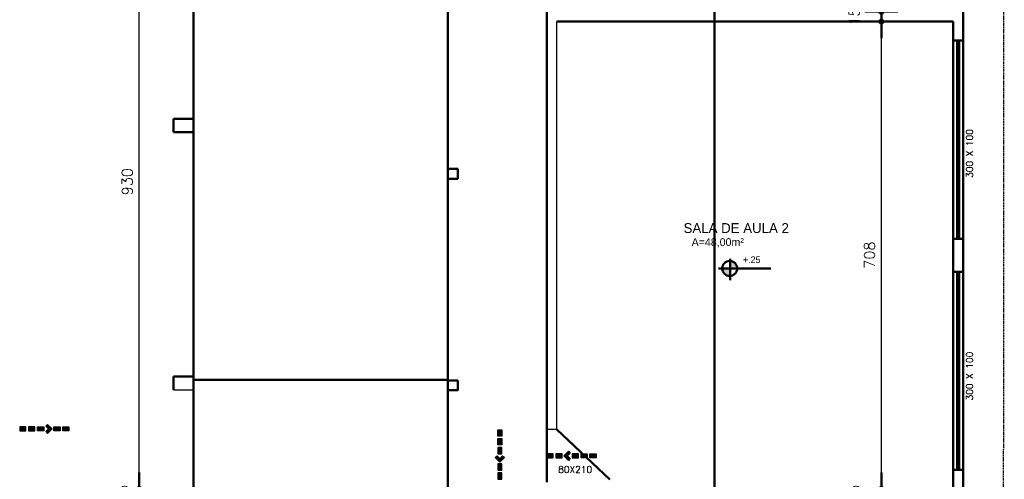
# Model space of a CAD drawing. Header units: inches. Extents: x -33917 to -601, y 26730 to 64098.
# Tile 7 of 80: x -25826 to -24336, y 29261 to 29957. Entities that reach past the tile are written whole.
import ezdxf
from ezdxf.enums import TextEntityAlignment as Align

# ---------------------------------------------------------------- set-up
doc = ezdxf.new("R2010")
doc.units = ezdxf.units.IN
doc.header["$LTSCALE"] = 0.8
doc.header["$MEASUREMENT"] = 0
doc.header["$PDMODE"] = 2
doc.linetypes.add('HIDDEN', pattern=[0.375, 0.25, -0.125])
doc.linetypes.add('Linha Tracejada 2_1', pattern=[3, 2, -1])
doc.layers.add('cota', color=54, linetype='Continuous')
doc.layers.add('SIMBOLOGIA', color=5, linetype='Continuous')
doc.layers.add('Parede', color=7, linetype='Continuous', lineweight=50)
doc.layers.add('Telhado', color=45, linetype='HIDDEN', lineweight=18)
doc.styles.add('R', font='romans.shx')
doc.styles.add('simplexNt', font='simplex.shx')
doc.styles.add('style4', font='txt')
doc.dimstyles.new('100', dxfattribs={"dimscale": 2, "dimtxt": 14, "dimasz": 1, "dimexe": 1, "dimexo": 1, "dimgap": 5, "dimtad": 1, "dimdec": 0, "dimdsep": 46, "dimtxsty": 'R', "dimblk1": 'COTA', "dimblk2": 'COTA', "dimsah": 1, "dimcen": 1, "dimse1": 1, "dimse2": 1, "dimclrt": 7, "dimaunit": 1, "dimadec": 0, "dimazin": 0, "dimtfac": 1, "dimtdec": 0, "dimtmove": 2, "dimatfit": 3, "dimldrblk": 'COTA', "dimfxl": 1, "dimtolj": 1, "dimarcsym": 0})

# ---------------------------------------------------------------- blocks, each defined once
blk = doc.blocks.new('COTA')
h = blk.add_hatch(color=256)
h.paths.add_polyline_path([(0, 1.5, 0.414214), (-1.5, 0), (0, 0)])
h.paths.add_polyline_path([(1.5, 0), (0, 0), (0, -1.5, 0.414214)])
h.paths.add_polyline_path([(0, 1.5), (0, 0), (1.5, 0, 0.414214)])
h.paths.add_polyline_path([(0, 0), (-1.5, 0, 0.414214), (0, -1.5)])
for p, q in [((0, 12.5), (0, 0)), ((0, 0), (-12.5, 0)), ((0, -12.5), (0, 0)), ((0, 0), (12.5, 0))]:
    blk.add_line(p, q)
blk.add_circle((0, 0), 1.5)
blk = doc.blocks.new('*D47')
at = {"layer": 'Defpoints', "color": 0, "lineweight": -3, "transparency": 16777216}
for p in [(-24522.3, 29247), (-24522.3, 29247), (-24522.3, 29232)]:
    blk.add_point(p, dxfattribs=at)
at = {"layer": 'Parede', "color": 0, "lineweight": -2, "transparency": 16777216}
for p, q in [((-24522.3, 29249), (-24522.3, 29251)), ((-24522.3, 29232), (-24522.3, 29247)), ((-24522.3, 29230), (-24522.3, 29228))]:
    blk.add_line(p, q, dxfattribs=at)
at = {"layer": 'Parede', "color": 0, "lineweight": -2, "transparency": 16777216, "xscale": 2, "yscale": 2, "zscale": 2}
for p, rotation in [((-24522.3, 29247), 270), ((-24522.3, 29232), 90)]:
    blk.add_blockref('COTA', p, dxfattribs=dict(at, rotation=rotation))
at = {"layer": 'Parede', "color": 7, "transparency": 16777216, "insert": (-24563.3, 29239.5), "char_height": 16, "attachment_point": 5, "rotation": 90, "style": 'R'}
blk.add_mtext('\\A1;15', dxfattribs=at)
blk = doc.blocks.new('*D48')
at = {"layer": 'Defpoints', "color": 0, "lineweight": -3, "transparency": 16777216}
for p in [(-24522.3, 29954.5), (-24522.3, 29954.5), (-24522.3, 29247)]:
    blk.add_point(p, dxfattribs=at)
at = {"layer": 'Parede', "color": 0, "lineweight": -2, "transparency": 16777216}
blk.add_line((-24522.3, 29249), (-24522.3, 29952.5), dxfattribs=at)
at = {"layer": 'Parede', "color": 0, "lineweight": -2, "transparency": 16777216, "xscale": 2, "yscale": 2, "zscale": 2}
for p, rotation in [((-24522.3, 29954.5), 90), ((-24522.3, 29247), 270)]:
    blk.add_blockref('COTA', p, dxfattribs=dict(at, rotation=rotation))
at = {"layer": 'Parede', "color": 7, "transparency": 16777216, "insert": (-24540.3, 29600.8), "char_height": 16, "attachment_point": 5, "rotation": 90, "style": 'R'}
blk.add_mtext('\\A1;708', dxfattribs=at)
blk = doc.blocks.new('*D49')
at = {"layer": 'Defpoints', "color": 0, "lineweight": -3, "transparency": 16777216}
for p in [(-24522.3, 29969.5), (-24522.3, 29969.5), (-24522.3, 29954.5)]:
    blk.add_point(p, dxfattribs=at)
at = {"layer": 'Parede', "color": 0, "lineweight": -2, "transparency": 16777216}
for p, q in [((-24522.3, 29971.5), (-24522.3, 29973.5)), ((-24522.3, 29954.5), (-24522.3, 29969.5)), ((-24522.3, 29952.5), (-24522.3, 29950.5))]:
    blk.add_line(p, q, dxfattribs=at)
at = {"layer": 'Parede', "color": 0, "lineweight": -2, "transparency": 16777216, "xscale": 2, "yscale": 2, "zscale": 2}
for p, rotation in [((-24522.3, 29969.5), 270), ((-24522.3, 29954.5), 90)]:
    blk.add_blockref('COTA', p, dxfattribs=dict(at, rotation=rotation))
at = {"layer": 'Parede', "color": 7, "transparency": 16777216, "insert": (-24563.3, 29962), "char_height": 16, "attachment_point": 5, "rotation": 90, "style": 'R'}
blk.add_mtext('\\A1;15', dxfattribs=at)
blk = doc.blocks.new('*D50')
at = {"layer": 'Defpoints', "color": 0, "lineweight": -3, "transparency": 16777216}
for p in [(-24522.3, 30677), (-24522.3, 30677), (-24522.3, 29969.5)]:
    blk.add_point(p, dxfattribs=at)
at = {"layer": 'Parede', "color": 0, "lineweight": -2, "transparency": 16777216}
blk.add_line((-24522.3, 29971.5), (-24522.3, 30675), dxfattribs=at)
at = {"layer": 'Parede', "color": 0, "lineweight": -2, "transparency": 16777216, "xscale": 2, "yscale": 2, "zscale": 2}
for p, rotation in [((-24522.3, 30677), 90), ((-24522.3, 29969.5), 270)]:
    blk.add_blockref('COTA', p, dxfattribs=dict(at, rotation=rotation))
at = {"layer": 'Parede', "color": 7, "transparency": 16777216, "insert": (-24540.3, 30323.3), "char_height": 16, "attachment_point": 5, "rotation": 90, "style": 'R'}
blk.add_mtext('\\A1;708', dxfattribs=at)
blk = doc.blocks.new('*D68')
at = {"layer": 'cota', "color": 0, "lineweight": -2, "transparency": 16777216}
for p, q in [((-25645.6, 29249), (-25645.6, 29251)), ((-25645.6, 29247), (-25645.6, 29232)), ((-25645.6, 29230), (-25645.6, 29228))]:
    blk.add_line(p, q, dxfattribs=at)
at = {"layer": 'Defpoints', "color": 0, "lineweight": -3, "transparency": 16777216}
for p in [(-25563.4, 29247), (-25645.6, 29232), (-25578.4, 29232)]:
    blk.add_point(p, dxfattribs=at)
at = {"layer": 'cota', "color": 0, "lineweight": -2, "transparency": 16777216, "xscale": 2, "yscale": 2, "zscale": 2}
for p, rotation in [((-25645.6, 29247), 270), ((-25645.6, 29232), 90)]:
    blk.add_blockref('COTA', p, dxfattribs=dict(at, rotation=rotation))
at = {"layer": 'cota', "color": 7, "transparency": 16777216, "insert": (-25670.6, 29239.5), "char_height": 16, "attachment_point": 5, "rotation": 90, "style": 'R'}
blk.add_mtext('\\A1;15', dxfattribs=at)
blk = doc.blocks.new('*D80')
at = {"layer": 'Defpoints', "color": 0, "lineweight": -3, "transparency": 16777216}
for p in [(-25645.6, 30177), (-25563.4, 30177), (-25563.4, 29247)]:
    blk.add_point(p, dxfattribs=at)
at = {"layer": 'Parede', "color": 0, "lineweight": -2, "transparency": 16777216}
blk.add_line((-25645.6, 29249), (-25645.6, 30175), dxfattribs=at)
at = {"layer": 'Parede', "color": 0, "lineweight": -2, "transparency": 16777216, "xscale": 2, "yscale": 2, "zscale": 2}
for p, rotation in [((-25645.6, 30177), 90), ((-25645.6, 29247), 270)]:
    blk.add_blockref('COTA', p, dxfattribs=dict(at, rotation=rotation))
at = {"layer": 'Parede', "color": 7, "transparency": 16777216, "insert": (-25663.6, 29712), "char_height": 16, "attachment_point": 5, "rotation": 90, "style": 'R'}
blk.add_mtext('\\A1;930', dxfattribs=at)
blk = doc.blocks.new('A$C72734E0C')
at = {"layer": 'SIMBOLOGIA'}
for points in [[(15.4, 101.7), (6.1, 101.7), (6.1, 116.5), (15.4, 116.5)], [(15.4, 80.7), (6.1, 80.7), (6.1, 95.5), (15.4, 95.5)], [(10.7, 68.2), (4.1, 61.6), (0, 65.7), (10.7, 76.5), (21.4, 65.7), (17.3, 61.6)], [(15.4, 42), (6.1, 42), (6.1, 56.8), (15.4, 56.8)], [(15.4, 21), (6.1, 21), (6.1, 35.8), (15.4, 35.8)], [(15.4, 0), (6.1, 0), (6.1, 14.9), (15.4, 14.9)]]:
    blk.add_hatch(color=240, dxfattribs=at).paths.add_polyline_path(points)
at = {"layer": 'SIMBOLOGIA', "color": 240}
for points in [[(6.1, 116.5), (6.1, 101.7), (15.4, 101.7), (15.4, 116.5)], [(6.1, 95.5), (6.1, 80.7), (15.4, 80.7), (15.4, 95.5)], [(10.7, 76.5), (21.4, 65.7), (17.3, 61.6), (10.7, 68.2), (4.1, 61.6), (0, 65.7)], [(6.1, 56.8), (6.1, 42), (15.4, 42), (15.4, 56.8)], [(6.1, 21), (6.1, 35.8), (15.4, 35.8), (15.4, 21)], [(6.1, 0), (6.1, 14.9), (15.4, 14.9), (15.4, 0)]]:
    blk.add_lwpolyline(points, close=True, dxfattribs=at)

msp = doc.modelspace()

# ---------------------------------------------------------------- hatches: boundary and pattern name
at = {"layer": 'Parede'}
h = msp.add_hatch(color=256, dxfattribs=at)
h.paths.add_polyline_path([(-24751.245, 29580.84), (-24763.188, 29580.84, 0.43111526), (-24751.245, 29569.343)])
h.paths.add_polyline_path([(-24751.245, 29592.117), (-24751.245, 29580.84), (-24740.389, 29580.84, 0.39751148)])

# ---------------------------------------------------------------- linework, layer by layer
for p, q in [((-24775.07, 27533.78), (-24775.07, 30950.706)), ((-25178.441, 29731.362), (-25178.441, 30692.012)), ((-25563.441, 30177.012), (-25563.441, 29807.012)), ((-24398.441, 29925.762), (-24398.441, 29998.262)), ((-25028.441, 29337.012), (-25028.441, 29979.697)), ((-24413.441, 29954.512), (-25013.441, 29954.512)), ((-24413.441, 29925.762), (-24413.441, 29954.512)), ((-24413.441, 29625.762), (-24413.441, 29925.762)), ((-24398.441, 29925.762), (-24413.441, 29925.762)), ((-24398.441, 29625.762), (-24398.441, 29925.762)), ((-25593.441, 29807.012), (-25563.441, 29807.012)), ((-25593.441, 29787.012), (-25593.441, 29807.012)), ((-25563.441, 29787.012), (-25563.441, 29807.012)), ((-25593.441, 29787.012), (-25563.441, 29787.012)), ((-25563.441, 29247.012), (-25563.441, 29787.012)), ((-25178.441, 29716.362), (-25178.441, 29731.362)), ((-25163.441, 29731.362), (-25178.441, 29731.362)), ((-25163.441, 29716.362), (-25163.441, 29731.362)), ((-25178.441, 29247.012), (-25178.441, 29716.362)), ((-25163.441, 29716.362), (-25178.441, 29716.362)), ((-24413.441, 29575.762), (-24413.441, 29625.762)), ((-24398.441, 29625.762), (-24413.441, 29625.762)), ((-24398.441, 29575.762), (-24398.441, 29625.762)), ((-24751.245, 29563.16), (-24751.245, 29595.347)), ((-24768.946, 29580.84), (-24689.52, 29580.84)), ((-24413.441, 29275.762), (-24413.441, 29575.762)), ((-24398.441, 29575.762), (-24413.441, 29575.762)), ((-24398.441, 29275.762), (-24398.441, 29575.762)), ((-25593.441, 29417.012), (-25563.441, 29417.012)), ((-25593.441, 29397.012), (-25593.441, 29417.012)), ((-25563.441, 29397.012), (-25563.441, 29417.012)), ((-25563.441, 29412.012), (-25178.441, 29412.012)), ((-25563.441, 29412.012), (-25563.441, 29411.183)), ((-25028.441, 29257.012), (-25028.441, 29337.012)), ((-24933.441, 29261.012), (-25013.441, 29337.012)), ((-24413.441, 29247.012), (-24413.441, 29275.762)), ((-24398.441, 29275.762), (-24413.441, 29275.762)), ((-24398.441, 29157.012), (-24398.441, 29275.762))]:
    msp.add_line(p, q, dxfattribs=at)
at = {"layer": 'Parede', "lineweight": -3}
for p, q in [((-25013.441, 29337.012), (-25013.441, 29954.512)), ((-25593.441, 29397.012), (-25563.441, 29397.012)), ((-25013.441, 29337.012), (-25028.441, 29337.012))]:
    msp.add_line(p, q, dxfattribs=at)
at = {"layer": 'Parede', "flags": 128}
for points in [[(-24413.441, 29625.762), (-24413.441, 29925.762)], [(-24407.441, 29625.762), (-24407.441, 29925.762)], [(-24404.441, 29625.762), (-24404.441, 29925.762)], [(-24398.441, 29625.762), (-24398.441, 29925.762)], [(-24413.441, 29575.762), (-24413.441, 29275.762)], [(-24407.441, 29575.762), (-24407.441, 29275.762)], [(-24404.441, 29575.762), (-24404.441, 29275.762)], [(-24398.441, 29575.762), (-24398.441, 29275.762)]]:
    msp.add_lwpolyline(points, dxfattribs=at)
at = {"layer": 'Parede'}
msp.add_lwpolyline([(-25163.441, 29411.183), (-25178.441, 29411.183), (-25178.441, 29396.183), (-25163.441, 29396.183)], close=True, dxfattribs=at)
msp.add_circle((-24751.789, 29580.73), 11.4, dxfattribs=at)
at = {"layer": 'Telhado', "color": 7, "linetype": 'Linha Tracejada 2_1', "lineweight": -3}
msp.add_line((-24338.441, 27542.012), (-24336.234, 30691.968), dxfattribs=at)

# ---------------------------------------------------------------- block references
at = {"yscale": 0.6400000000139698, "zscale": 0.6399999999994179}
for p, xscale, rotation in [((-25826.342, 29330.969), -0.6400000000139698, 270.0000000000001), ((-25092.817, 29336.449), 0.6400000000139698, 180), ((-24953.873, 29290.152), 0.6400000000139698, 89.99999999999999)]:
    msp.add_blockref('A$C72734E0C', p, dxfattribs=dict(at, xscale=xscale, rotation=rotation))

# ---------------------------------------------------------------- texts
at = {"layer": 'Parede', "style": 'simplexNt'}
for p in [(-24383.753, 29717.848), (-24383.753, 29380.814)]:
    msp.add_text('300 X 100', height=10, rotation=90, dxfattribs=at).set_placement(p)
at = {"layer": 'Parede'}
for s, height, style, p in [('SALA DE AULA 2', 15, 'style4', (-24821.642, 29634.312)), ('80X210', 10, 'simplexNt', (-25011.386, 29271.434))]:
    msp.add_text(s, height=height, dxfattribs=dict(at, style=style)).set_placement(p)
at = {"layer": 'Parede', "style": 'style4'}
msp.add_text('A=48,00m²', height=12, dxfattribs=at).set_placement((-24769.924, 29614.529), align=Align.CENTER)
at = {"layer": 'Parede'}
msp.add_text('+.25', height=10, dxfattribs=at).set_placement((-24731.685, 29588.894))

# ---------------------------------------------------------------- dimensions: what is measured, and where the dimension line sits
at = {"layer": 'cota'}
dim = msp.add_linear_dim(base=(-25645.57, 29232.012), p1=(-25563.441, 29247.012), p2=(-25578.441, 29232.012), angle=90, dimstyle='100', override={"dimtxt": 8}, dxfattribs=at)
dim.commit()
dim.dimension.update_dxf_attribs({"geometry": '*D68', "text_midpoint": (-25670.57, 29239.512)})
at = {"layer": 'Parede'}
for base, p1, p2, picture, middle in [((-24522.328837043, 30677.011920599), (-24522.328837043, 29969.511920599), (-24522.328837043, 30677.011920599), '*D50', (-24540.328837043, 30323.261920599)), ((-25645.57, 30177.012), (-25563.441, 29247.012), (-25563.441, 30177.012), '*D80', (-25663.57, 29712.012)), ((-24522.329, 29969.512), (-24522.329, 29954.512), (-24522.329, 29969.512), '*D49', (-24563.329, 29962.012)), ((-24522.328837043, 29954.511920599), (-24522.328837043, 29247.011920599), (-24522.328837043, 29954.511920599), '*D48', (-24540.328837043, 29600.761920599)), ((-24522.329, 29247.012), (-24522.329, 29232.012), (-24522.329, 29247.012), '*D47', (-24563.329, 29239.512))]:
    dim = msp.add_linear_dim(base=base, p1=p1, p2=p2, angle=90, dimstyle='100', override={"dimtxt": 8}, dxfattribs=at)
    dim.commit()
    dim.dimension.update_dxf_attribs({"geometry": picture, "text_midpoint": middle})

doc.saveas('drawing.dxf')
